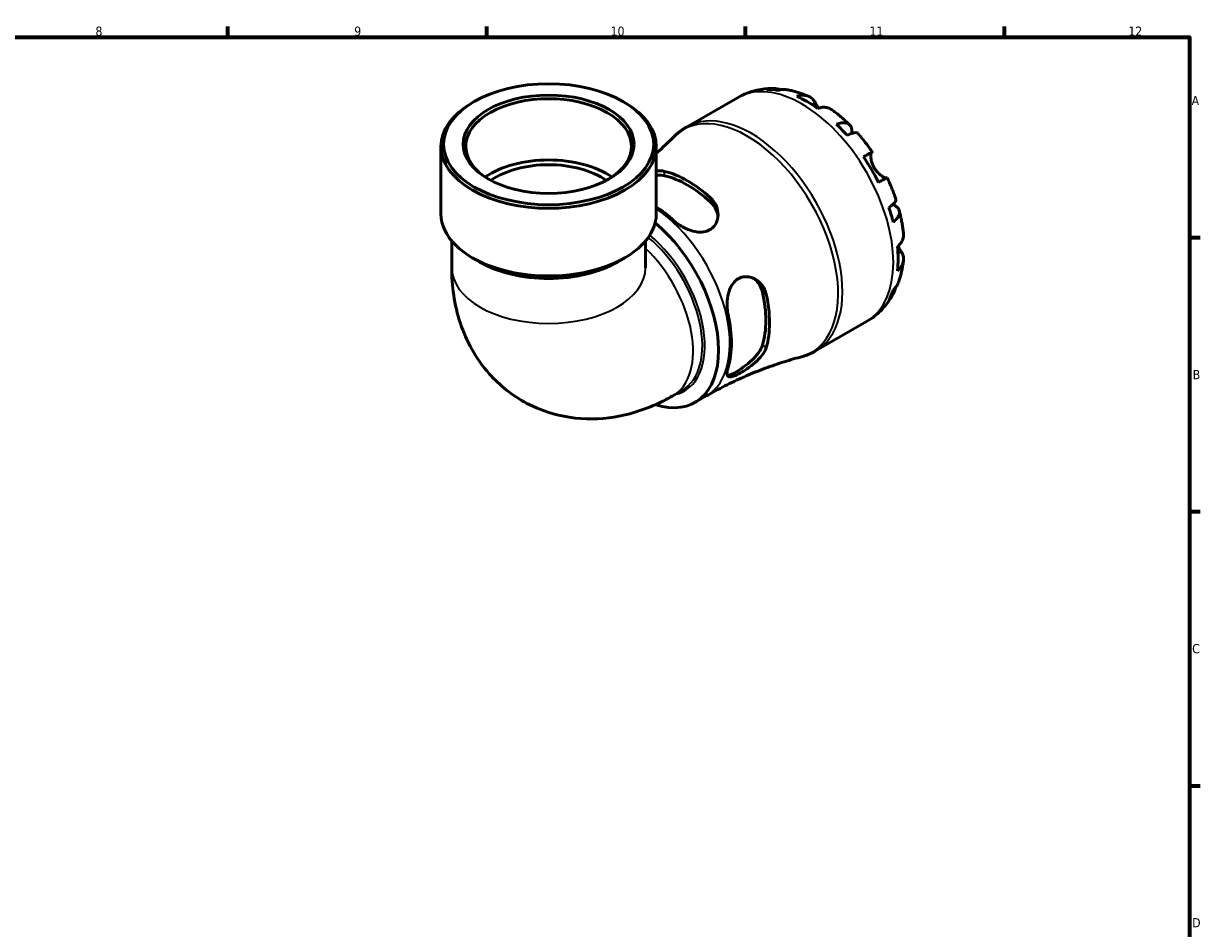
# Model space of a CAD drawing. Header units: millimetres. Extents: x 0 to 902, y 0 to 769.
# Tile 6 of 6: x 505 to 824, y 333 to 578. Entities that reach past the tile are written whole.
import ezdxf

# ---------------------------------------------------------------- set-up
doc = ezdxf.new("R2010")
doc.units = ezdxf.units.MM
for name, color, linetype, lineweight in [('Border (ISO)', 7, 'Continuous', 70), ('Visible (ISO)', 7, 'Continuous', 50), ('Visible Narrow (ISO)', 7, 'Continuous', 35)]:
    doc.layers.add(name, color=color, linetype=linetype, lineweight=lineweight)
doc.styles.add('Note Text (ISO)', font='tahoma.ttf')

# ---------------------------------------------------------------- blocks, each defined once
blk = doc.blocks.new('Borders Default Border')
at = {"layer": 'Border (ISO)'}
for p, q in [((560.67, 574), (560.67, 576.9)), ((630.75, 574), (630.75, 576.9)), ((700.83, 574), (700.83, 576.9)), ((770.92, 574), (770.92, 576.9)), ((821, 519.75), (823.9, 519.75)), ((821, 445.5), (823.9, 445.5)), ((821, 371.25), (823.9, 371.25))]:
    blk.add_line(p, q, dxfattribs=at)
at = {"layer": 'Border (ISO)', "flags": 128}
blk.add_lwpolyline([(20, 20), (20, 574), (821, 574), (821, 20), (20, 20)], dxfattribs=at)
at = {"layer": 'Border (ISO)', "color": 232, "true_color": 0xca0064, "char_height": 2.5, "attachment_point": 7, "style": 'Note Text (ISO)'}
for s, insert in [('8', (524.81, 574.34)), ('9', (594.88, 574.35)), ('10', (664.29, 574.35)), ('11', (734.37, 574.4)), ('12', (804.46, 574.4)), ('A', (821.59, 555.62)), ('B', (821.89, 481.37)), ('C', (821.73, 407.08)), ('D', (821.73, 332.88))]:
    blk.add_mtext(s, dxfattribs=dict(at, insert=insert))

msp = doc.modelspace()

# ---------------------------------------------------------------- linework, layer by layer
at = {"layer": 'Visible (ISO)'}
for p, q in [((684.844, 549.693), (698.617, 557.624)), ((627.3, 556.563), (626.803, 556.275)), ((667.688, 556.563), (668.184, 556.275)), ((618.344, 526.138), (618.344, 544.451)), ((676.643, 526.138), (676.643, 544.451)), ((621.259, 518.822), (621.259, 511.583)), ((673.728, 518.822), (673.728, 511.583)), ((628.872, 513.114), (626.803, 514.315)), ((666.115, 513.114), (668.184, 514.315)), ((719.777, 489.032), (733.549, 496.963)), ((681.159, 476.909), (683.656, 478.347)), ((687.103, 475.063), (690.158, 476.822))]:
    msp.add_line(p, q, dxfattribs=at)
for major_axis in [(28.449, 0), (23.122, 0)]:
    msp.add_ellipse((647.494, 545.024), major_axis=major_axis, ratio=0.5758617, dxfattribs=at)
for centre, major_axis, ratio, start_param, end_param in [((647.494, 544.451), (-22.422, 0), 0.5758617, 2.3756568, 7.0491211), ((717.497, 528.108), (-17.365, 30.155), 0.5780931, 5.8300396, 5.9548003), ((717.497, 528.108), (-17.365, 30.155), 0.5780931, 5.3845169, 5.6149248), ((647.494, 544.451), (-29.149, 0), 0.5758617, 5.5016397, 10.2063236), ((717.497, 528.108), (-17.365, 30.155), 0.5780931, 5.0446414, 5.1694021), ((647.494, 527.855), (-22.422, 0), 0.5758617, 3.8395488, 5.5852292), ((647.494, 527.855), (-20.18, 0), 0.5758617, 3.8267555, 5.5980224), ((717.497, 528.108), (-17.365, 30.155), 0.5780931, 4.5991188, 4.8295266), ((685.097, 509.45), (15.673, -27.217), 0.5780931, 2.0741322, 2.6421242), ((685.097, 509.45), (14.971, -25.998), 0.5780931, 2.0604165, 2.6558399), ((647.494, 526.138), (-29.149, 0), 0.5758617, 0, 3.1415927), ((675.198, 503.749), (-15.371, 26.692), 0.5780931, 5.2099784, 5.4333344), ((717.497, 528.108), (-17.365, 30.155), 0.5780931, 4.2592433, 4.3840039), ((671.733, 501.754), (15.37, -26.691), 0.5780931, 5.7148461, 8.428307), ((717.497, 528.108), (-17.365, 30.155), 0.5780931, 3.8137206, 4.0441285), ((647.494, 523.755), (26.234, 0), 0.5758617, 3.9231383, 5.5016397), ((685.097, 509.45), (14.971, -25.998), 0.5780931, 0.4896202, 1.0850436), ((685.097, 509.45), (15.673, -27.217), 0.5780931, 0.5033359, 1.0713279), ((717.497, 528.108), (17.365, -30.155), 0.5780931, 0.3322525, 0.4570131), ((675.198, 503.749), (-15.371, 26.692), 0.5780931, 3.6391821, 4.2186669)]:
    msp.add_ellipse(centre, major_axis=major_axis, ratio=ratio, start_param=start_param, end_param=end_param, dxfattribs=at)
for points, knots in [([(698.617, 557.624), (699.222, 557.972), (699.847, 558.286), (701.126, 558.84), (701.779, 559.08), (703.101, 559.484), (703.77, 559.648), (705.112, 559.904), (705.786, 559.996), (707.128, 560.11), (707.798, 560.134), (708.462, 560.125)], [5.49972085, 5.49972085, 5.49972085, 5.49972085, 5.56571751, 5.56571751, 5.63171416, 5.63171416, 5.69771082, 5.69771082, 5.76370747, 5.76370747, 5.82970413, 5.82970413, 5.82970413, 5.82970413]), ([(706.682, 559.889), (707.182, 560.031), (707.696, 560.106), (708.659, 560.139), (709.196, 560.096), (709.946, 559.935), (710.166, 559.876), (710.381, 559.807)], [0.18971835, 0.18971835, 0.18971835, 0.18971835, 0.3698032, 0.3698032, 0.55498435, 0.55498435, 0.63215004, 0.63215004, 0.63215004, 0.63215004]), ([(712.03, 559.787), (711.65, 559.853), (711.265, 559.874), (710.471, 559.837), (709.993, 559.758), (709.516, 559.615)], [5.42317109, 5.42317109, 5.42317109, 5.42317109, 5.5737621, 5.5737621, 5.75384696, 5.75384696, 5.75384696, 5.75384696]), ([(712.03, 559.787), (712.437, 559.715), (712.841, 559.633), (713.642, 559.45), (714.039, 559.348), (714.827, 559.126), (715.217, 559.006), (715.991, 558.749), (716.374, 558.611), (717.134, 558.32), (717.51, 558.167), (717.883, 558.005)], [5.94991793, 5.94991793, 5.94991793, 5.94991793, 5.99193941, 5.99193941, 6.03396089, 6.03396089, 6.07598237, 6.07598237, 6.11800385, 6.11800385, 6.16002533, 6.16002533, 6.16002533, 6.16002533]), ([(714.669, 557.997), (715.121, 558.15), (715.562, 558.243), (716.356, 558.318), (716.78, 558.304), (717.57, 558.146), (717.937, 558.002), (718.555, 557.64), (718.863, 557.389), (719.326, 556.85), (719.502, 556.587), (719.647, 556.312)], [0.18972425, 0.18972425, 0.18972425, 0.18972425, 0.36926522, 0.36926522, 0.55452014, 0.55452014, 0.73977506, 0.73977506, 0.92607912, 0.92607912, 1.06568045, 1.06568045, 1.06568045, 1.06568045]), ([(719.647, 556.312), (719.713, 556.188), (719.785, 556.053), (719.937, 555.774), (720.015, 555.632), (720.203, 555.298), (720.315, 555.104), (720.456, 554.867), (720.477, 554.831), (720.499, 554.795)], [-0.64798358, -0.64798358, -0.64798358, -0.64798358, -0.58129223, -0.58129223, -0.51957432, -0.51957432, -0.44316993, -0.44316993, -0.4297859, -0.4297859, -0.4297859, -0.4297859]), ([(724.174, 554.386), (724.084, 554.451), (723.993, 554.511), (723.594, 554.744), (723.227, 554.889), (722.436, 555.047), (722.013, 555.061), (721.219, 554.985), (720.777, 554.892), (720.326, 554.739)], [5.1737673, 5.1737673, 5.1737673, 5.1737673, 5.22854914, 5.22854914, 5.41380406, 5.41380406, 5.59905898, 5.59905898, 5.77859995, 5.77859995, 5.77859995, 5.77859995]), ([(724.174, 554.387), (724.512, 554.143), (724.845, 553.893), (725.507, 553.382), (725.834, 553.12), (726.482, 552.586), (726.802, 552.314), (727.436, 551.758), (727.75, 551.475), (728.37, 550.898), (728.677, 550.605), (728.98, 550.307)], [0.12660616, 0.12660616, 0.12660616, 0.12660616, 0.16914562, 0.16914562, 0.21168508, 0.21168508, 0.25422453, 0.25422453, 0.29676399, 0.29676399, 0.33930345, 0.33930345, 0.33930345, 0.33930345]), ([(681.378, 547.027), (681.584, 547.233), (681.795, 547.434), (682.228, 547.826), (682.449, 548.016), (682.903, 548.385), (683.135, 548.564), (683.608, 548.908), (683.849, 549.074), (684.34, 549.394), (684.59, 549.547), (684.844, 549.693)], [5.3443991, 5.3443991, 5.3443991, 5.3443991, 5.37546345, 5.37546345, 5.4065278, 5.4065278, 5.43759215, 5.43759215, 5.4686565, 5.4686565, 5.49972085, 5.49972085, 5.49972085, 5.49972085]), ([(725.478, 550.423), (725.908, 550.594), (726.316, 550.712), (727.029, 550.849), (727.397, 550.876), (728.055, 550.815), (728.345, 550.727), (728.808, 550.479), (729.022, 550.296), (729.353, 549.827), (729.469, 549.54), (729.601, 548.943), (729.629, 548.577), (729.6, 548.103), (729.594, 548.033), (729.587, 547.962)], [0.1897184, 0.1897184, 0.1897184, 0.1897184, 0.3698032, 0.3698032, 0.5549844, 0.5549844, 0.7401655, 0.7401655, 0.9258164, 0.9258164, 1.1114673, 1.1114673, 1.2978252, 1.2978252, 1.3296564, 1.3296564, 1.3296564, 1.3296564]), ([(731.185, 547.981), (731.118, 548.056), (731.025, 548.108), (730.763, 548.177), (730.551, 548.182), (730.029, 548.099), (729.718, 548.012), (729.09, 547.786), (728.718, 547.629), (728.312, 547.433)], [5.06842871, 5.06842871, 5.06842871, 5.06842871, 5.20339981, 5.20339981, 5.38858096, 5.38858096, 5.5737621, 5.5737621, 5.75384696, 5.75384696, 5.75384696, 5.75384696]), ([(681.378, 547.027), (680.153, 545.797), (678.872, 544.576), (677.244, 543.103), (676.944, 542.836), (676.643, 542.569)], [5.344399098, 5.344399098, 5.344399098, 5.344399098, 5.375463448, 5.375463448, 5.382380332, 5.382380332, 5.382380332, 5.382380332]), ([(731.186, 547.982), (731.466, 547.665), (731.744, 547.344), (732.29, 546.694), (732.56, 546.365), (733.092, 545.699), (733.354, 545.362), (733.87, 544.681), (734.124, 544.337), (734.625, 543.641), (734.871, 543.29), (735.113, 542.936)], [0.44562107, 0.44562107, 0.44562107, 0.44562107, 0.48754131, 0.48754131, 0.52946156, 0.52946156, 0.5713818, 0.5713818, 0.61330205, 0.61330205, 0.65522229, 0.65522229, 0.65522229, 0.65522229]), ([(732.781, 541.602), (733.167, 541.824), (733.51, 542.021), (734.07, 542.343), (734.336, 542.495), (734.752, 542.733), (734.901, 542.818), (735.08, 542.919), (735.126, 542.944), (735.096, 542.925), (735.049, 542.897), (734.975, 542.853)], [0.18972425, 0.18972425, 0.18972425, 0.18972425, 0.36926522, 0.36926522, 0.55452014, 0.55452014, 0.73977506, 0.73977506, 0.92607912, 0.92607912, 1.06568045, 1.06568045, 1.06568045, 1.06568045]), ([(734.975, 542.853), (734.954, 542.841), (734.934, 542.822), (734.876, 542.747), (734.842, 542.671), (734.784, 542.459), (734.761, 542.322), (734.732, 541.927), (734.735, 541.646), (734.808, 540.936), (734.893, 540.495), (735.182, 539.562), (735.389, 539.078), (735.654, 538.619)], [-0.64434498, -0.64434498, -0.64434498, -0.64434498, -0.60308586, -0.60308586, -0.52007987, -0.52007987, -0.43273909, -0.43273909, -0.31000661, -0.31000661, -0.15868997, -0.15868997, 0, 0, 0, 0]), ([(735.654, 538.619), (735.802, 538.363), (735.966, 538.117), (736.331, 537.638), (736.532, 537.409), (737.022, 536.915), (737.312, 536.673), (737.846, 536.293), (738.086, 536.154), (738.436, 535.991), (738.562, 535.946), (738.768, 535.896), (738.849, 535.891), (738.917, 535.903), (738.925, 535.905), (738.932, 535.907)], [0, 0, 0, 0, 0.08884908, 0.08884908, 0.18379648, 0.18379648, 0.31419699, 0.31419699, 0.43784665, 0.43784665, 0.52411276, 0.52411276, 0.60765264, 0.60765264, 0.61860221, 0.61860221, 0.61860221, 0.61860221]), ([(676.643, 537.773), (677.025, 537.815), (677.395, 537.832), (678.152, 537.81), (678.53, 537.764), (678.875, 537.681)], [-0.40652391, -0.40652391, -0.40652391, -0.40652391, -0.27256605, -0.27256605, -0.11921352, -0.11921352, -0.11921352, -0.11921352]), ([(739.112, 536.008), (739.112, 536.008), (739.067, 535.984), (738.901, 535.89), (738.752, 535.805), (738.336, 535.567), (738.07, 535.415), (737.51, 535.093), (737.167, 534.896), (736.781, 534.674)], [5.06966352, 5.06966352, 5.06966352, 5.06966352, 5.22854914, 5.22854914, 5.41380406, 5.41380406, 5.59905898, 5.59905898, 5.77859995, 5.77859995, 5.77859995, 5.77859995]), ([(739.113, 536.008), (739.299, 535.621), (739.48, 535.232), (739.832, 534.451), (740.003, 534.059), (740.334, 533.271), (740.495, 532.876), (740.806, 532.082), (740.957, 531.684), (741.246, 530.885), (741.386, 530.484), (741.52, 530.082)], [0.9155823, 0.9155823, 0.9155823, 0.9155823, 0.95750382, 0.95750382, 0.99942535, 0.99942535, 1.04134687, 1.04134687, 1.08326839, 1.08326839, 1.12518992, 1.12518992, 1.12518992, 1.12518992]), ([(691.32, 530.515), (691.587, 530.271), (691.83, 530.008), (692.528, 529.117), (692.881, 528.434), (693.351, 526.912), (693.429, 526.065), (693.232, 524.51), (692.986, 523.798), (692.278, 522.72), (691.891, 522.32), (690.987, 521.709), (690.492, 521.495), (689.305, 521.208), (688.611, 521.175), (686.982, 521.333), (686.046, 521.589), (684.199, 522.343), (683.291, 522.852), (682.103, 523.708), (681.747, 523.998), (681.42, 524.298)], [-2.4465207, -2.4465207, -2.4465207, -2.4465207, -2.3280071, -2.3280071, -2.0681704, -2.0681704, -1.7728696, -1.7728696, -1.5020221, -1.5020221, -1.298599, -1.298599, -1.1081368, -1.1081368, -0.8804626, -0.8804626, -0.5878316, -0.5878316, -0.2799184, -0.2799184, -0.1348881, -0.1348881, -0.1348881, -0.1348881]), ([(691.32, 529.314), (691.966, 528.713), (692.51, 527.964), (693.12, 526.578), (693.278, 525.969), (693.34, 525.38)], [-1.10471944, -1.10471944, -1.10471944, -1.10471944, -0.818136, -0.818136, -0.61116401, -0.61116401, -0.61116401, -0.61116401]), ([(739.599, 527.885), (739.972, 528.137), (740.295, 528.38), (740.806, 528.808), (741.038, 529.032), (741.372, 529.439), (741.475, 529.623), (741.548, 529.882), (741.551, 529.988), (741.52, 530.082)], [0.18971835, 0.18971835, 0.18971835, 0.18971835, 0.3698032, 0.3698032, 0.55498435, 0.55498435, 0.7401655, 0.7401655, 0.87574142, 0.87574142, 0.87574142, 0.87574142]), ([(740.681, 528.706), (740.757, 528.673), (740.831, 528.639), (741.264, 528.424), (741.566, 528.218), (742.016, 527.808), (742.205, 527.566), (742.445, 527.048), (742.495, 526.773), (742.476, 526.251), (742.406, 525.957), (742.128, 525.36), (741.92, 525.056), (741.444, 524.51), (741.136, 524.218), (740.773, 523.932)], [4.608911, 4.608911, 4.608911, 4.608911, 4.6457401, 4.6457401, 4.832098, 4.832098, 5.0177489, 5.0177489, 5.2033998, 5.2033998, 5.388581, 5.388581, 5.5737621, 5.5737621, 5.753847, 5.753847, 5.753847, 5.753847]), ([(742.432, 527.01), (742.539, 526.598), (742.639, 526.186), (742.829, 525.36), (742.918, 524.947), (743.082, 524.12), (743.158, 523.706), (743.297, 522.878), (743.36, 522.464), (743.473, 521.635), (743.523, 521.221), (743.566, 520.807)], [1.23147318, 1.23147318, 1.23147318, 1.23147318, 1.27400757, 1.27400757, 1.31654195, 1.31654195, 1.35907633, 1.35907633, 1.40161072, 1.40161072, 1.4441451, 1.4441451, 1.4441451, 1.4441451]), ([(741.94, 517.302), (742.299, 517.616), (742.601, 517.951), (743.065, 518.598), (743.265, 518.97), (743.525, 519.731), (743.585, 520.12), (743.583, 520.583), (743.577, 520.694), (743.565, 520.807)], [0.18972425, 0.18972425, 0.18972425, 0.18972425, 0.36926522, 0.36926522, 0.55452014, 0.55452014, 0.73977506, 0.73977506, 0.79600182, 0.79600182, 0.79600182, 0.79600182]), ([(742.076, 517.425), (742.148, 517.293), (742.22, 517.165), (742.408, 516.837), (742.521, 516.647), (742.737, 516.288), (742.84, 516.121), (742.951, 515.945), (742.966, 515.92), (742.981, 515.896)], [-2.35354239, -2.35354239, -2.35354239, -2.35354239, -2.30519389, -2.30519389, -2.22617552, -2.22617552, -2.14450488, -2.14450488, -2.1308178, -2.1308178, -2.1308178, -2.1308178]), ([(742.981, 515.896), (743.146, 515.634), (743.285, 515.352), (743.519, 514.683), (743.582, 514.292), (743.585, 513.579), (743.525, 513.191), (743.265, 512.43), (743.065, 512.058), (742.601, 511.41), (742.299, 511.076), (741.94, 510.762)], [4.90264375, 4.90264375, 4.90264375, 4.90264375, 5.04224508, 5.04224508, 5.22854914, 5.22854914, 5.41380406, 5.41380406, 5.59905898, 5.59905898, 5.77859995, 5.77859995, 5.77859995, 5.77859995]), ([(743.562, 513.544), (743.516, 513.141), (743.461, 512.738), (743.335, 511.935), (743.263, 511.534), (743.101, 510.735), (743.011, 510.337), (742.811, 509.544), (742.701, 509.15), (742.461, 508.364), (742.332, 507.973), (742.191, 507.584)], [1.69401657, 1.69401657, 1.69401657, 1.69401657, 1.73603485, 1.73603485, 1.77805313, 1.77805313, 1.82007142, 1.82007142, 1.8620897, 1.8620897, 1.90410798, 1.90410798, 1.90410798, 1.90410798]), ([(621.259, 511.583), (621.259, 506.716), (621.893, 501.645), (625.185, 491.825), (627.689, 487.064), (634.229, 479.691), (637.738, 476.886), (645.268, 472.917), (649.206, 471.664), (657.289, 470.413), (661.401, 470.522), (669.924, 471.874), (674.182, 473.365), (679.104, 475.77), (680.146, 476.325), (681.159, 476.909)], [3.1415927, 3.1415927, 3.1415927, 3.1415927, 3.4557519, 3.4557519, 3.7379676, 3.7379676, 3.9505769, 3.9505769, 4.1487733, 4.1487733, 4.366079, 4.366079, 4.6369739, 4.6369739, 4.712389, 4.712389, 4.712389, 4.712389]), ([(696.07, 498.925), (695.994, 499.26), (695.934, 499.609), (695.78, 500.811), (695.757, 501.698), (695.895, 503.503), (696.065, 504.418), (696.609, 506.033), (696.962, 506.739), (697.775, 507.801), (698.188, 508.19), (699.113, 508.779), (699.609, 508.974), (700.779, 509.195), (701.448, 509.163), (702.928, 508.791), (703.718, 508.368), (705.048, 507.221), (705.595, 506.504), (706.167, 505.264), (706.315, 504.825), (706.416, 504.368)], [-2.429906, -2.429906, -2.429906, -2.429906, -2.317535, -2.317535, -2.0520296, -2.0520296, -1.7742187, -1.7742187, -1.5229028, -1.5229028, -1.3264162, -1.3264162, -1.1326069, -1.1326069, -0.8897659, -0.8897659, -0.5772604, -0.5772604, -0.2725661, -0.2725661, -0.1192135, -0.1192135, -0.1192135, -0.1192135]), ([(702.965, 508.697), (703.448, 508.347), (703.902, 507.902), (704.802, 506.674), (705.179, 505.827), (705.377, 504.966)], [2.78087149, 2.78087149, 2.78087149, 2.78087149, 2.98949998, 2.98949998, 3.27608342, 3.27608342, 3.27608342, 3.27608342]), ([(740.773, 505.477), (741.136, 505.817), (741.444, 506.19), (741.879, 506.864), (742.057, 507.215), (742.191, 507.584)], [0.18971835, 0.18971835, 0.18971835, 0.18971835, 0.3698032, 0.3698032, 0.52363054, 0.52363054, 0.52363054, 0.52363054]), ([(740.712, 504.326), (740.385, 503.739), (740.028, 503.163), (739.252, 502.043), (738.832, 501.499), (737.931, 500.451), (737.449, 499.948), (736.427, 498.994), (735.886, 498.543), (734.753, 497.704), (734.161, 497.316), (733.549, 496.963)], [2.02423579, 2.02423579, 2.02423579, 2.02423579, 2.09101427, 2.09101427, 2.15779275, 2.15779275, 2.22457124, 2.22457124, 2.29134972, 2.29134972, 2.3581282, 2.3581282, 2.3581282, 2.3581282]), ([(741.388, 506.147), (741.339, 505.916), (741.278, 505.684), (741.038, 504.944), (740.806, 504.459), (740.295, 503.644), (739.972, 503.238), (739.599, 502.876)], [5.30736576, 5.30736576, 5.30736576, 5.30736576, 5.38858096, 5.38858096, 5.5737621, 5.5737621, 5.75384696, 5.75384696, 5.75384696, 5.75384696]), ([(706.416, 489.979), (706.338, 489.716), (706.232, 489.445), (705.808, 488.572), (705.392, 487.962), (704.307, 486.687), (703.612, 486.026), (702.166, 484.841), (701.425, 484.311), (700.136, 483.483), (699.596, 483.166), (698.613, 482.646), (698.18, 482.443), (697.337, 482.115), (696.961, 482.019), (696.282, 481.993), (696.036, 482.119), (695.765, 482.658), (695.752, 483.086), (695.9, 483.919), (695.972, 484.215), (696.07, 484.536)], [-2.4465207, -2.4465207, -2.4465207, -2.4465207, -2.3280071, -2.3280071, -2.0681704, -2.0681704, -1.7728696, -1.7728696, -1.5020221, -1.5020221, -1.298599, -1.298599, -1.1081368, -1.1081368, -0.8804626, -0.8804626, -0.5878316, -0.5878316, -0.2799184, -0.2799184, -0.1348881, -0.1348881, -0.1348881, -0.1348881]), ([(705.377, 490.577), (705.179, 489.945), (704.802, 489.226), (703.76, 487.792), (703.099, 487.075), (701.776, 485.838), (701.031, 485.227), (699.545, 484.138), (698.807, 483.659), (698.18, 483.298), (697.554, 482.937), (696.976, 482.658), (696.279, 482.437), (696.071, 482.399), (695.898, 482.397)], [-1.1047194, -1.1047194, -1.1047194, -1.1047194, -0.818136, -0.818136, -0.5315526, -0.5315526, -0.2657763, -0.2657763, 0, 0, 0, 0.2657763, 0.2657763, 0.4091957, 0.4091957, 0.4091957, 0.4091957]), ([(719.777, 489.032), (719.523, 488.886), (719.265, 488.746), (718.742, 488.482), (718.477, 488.356), (717.942, 488.12), (717.671, 488.009), (717.124, 487.802), (716.848, 487.706), (716.293, 487.528), (716.013, 487.447), (715.731, 487.372)], [2.3581282, 2.3581282, 2.3581282, 2.3581282, 2.38919255, 2.38919255, 2.4202569, 2.4202569, 2.45132125, 2.45132125, 2.4823856, 2.4823856, 2.51344995, 2.51344995, 2.51344995, 2.51344995]), ([(690.158, 476.822), (691.812, 477.775), (693.491, 478.682), (696.882, 480.4), (698.595, 481.21), (702.034, 482.726), (703.761, 483.433), (707.21, 484.74), (708.932, 485.34), (712.353, 486.435), (714.052, 486.929), (715.731, 487.372)], [2.3581282, 2.3581282, 2.3581282, 2.3581282, 2.38919255, 2.38919255, 2.4202569, 2.4202569, 2.45132125, 2.45132125, 2.4823856, 2.4823856, 2.51344995, 2.51344995, 2.51344995, 2.51344995])]:
    msp.add_open_spline(points, degree=3, knots=knots, dxfattribs=at)
for points in [[(676.643, 536.571), (677.483, 536.652), (678.255, 536.618), (678.875, 536.481)], [(673.728, 511.583), (673.728, 511.571), (673.728, 511.566), (673.728, 511.566)]]:
    msp.add_open_spline(points, degree=3, dxfattribs=at)
at = {"layer": 'Visible Narrow (ISO)'}
for p, q in [((719.647, 556.312), (718.752, 555.797)), ((734.975, 542.853), (732.787, 541.593)), ((678.875, 536.481), (678.875, 537.681)), ((691.32, 530.515), (691.32, 529.314)), ((742.981, 515.896), (742.072, 515.372)), ((705.377, 504.966), (706.416, 504.368)), ((706.416, 489.979), (705.377, 490.577))]:
    msp.add_line(p, q, dxfattribs=at)
for centre, major_axis, ratio, start_param, end_param in [((716.083, 527.293), (-17.466, 30.33), 0.5780931, 3.1415927, 6.2831853), ((702.31, 519.362), (17.466, -30.33), 0.5780931, 0, 3.1415927), ((701.255, 518.754), (-17.386, 30.191), 0.5780931, 2.9862709, 6.4385071), ((674.788, 503.513), (15.37, -26.691), 0.5780931, 0, 2.272854), ((670.564, 501.081), (13.092, -22.734), 0.5780931, 0, 2.1455073), ((670.947, 501.301), (13.299, -23.094), 0.5780931, 6.1064624, 8.4320831), ((668.067, 499.643), (13.092, -22.734), 0.5780931, 0, 2.0480509), ((647.494, 511.583), (26.234, 0), 0.5758617, 3.1415927, 6.2831853)]:
    msp.add_ellipse(centre, major_axis=major_axis, ratio=ratio, start_param=start_param, end_param=end_param, dxfattribs=at)

# ---------------------------------------------------------------- block references
msp.add_blockref('Borders Default Border', (0, 0))

doc.saveas('drawing.dxf')
